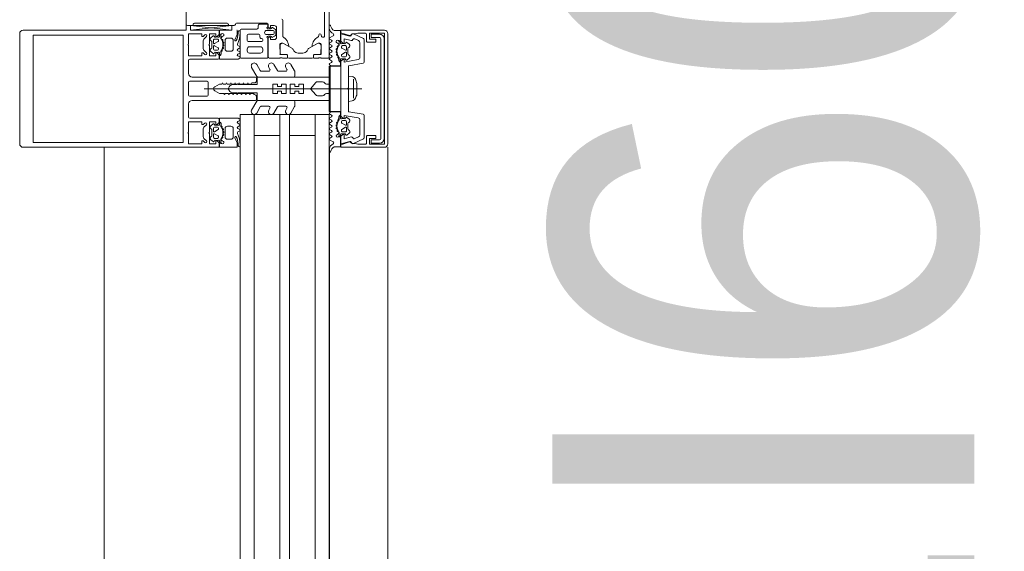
# Model space of a CAD drawing. Header units: centimetres. Extents: x -2424 to 2260, y -130 to 3012.
# Tile 19 of 81: x -571 to -529, y 1408 to 1431. Entities that reach past the tile are written whole.
import ezdxf

# ---------------------------------------------------------------- set-up
doc = ezdxf.new("R2010")
doc.units = ezdxf.units.CM
doc.linetypes.add('Dash', pattern=[60, 30, -30])
for name, color, linetype, lineweight in [('A-DETL', 90, 'Continuous', 9), ('A-DETL-GENF', 92, 'Continuous', 13), ('A-DOOR', 31, 'Continuous', 13), ('A-GLAZ-CURT', 52, 'Continuous', 9), ('A-GLAZ-CWMG', 51, 'Continuous', 9), ('G-ANNO-TEXT', 231, 'Continuous', 13)]:
    doc.layers.add(name, color=color, linetype=linetype, lineweight=lineweight)
doc.styles.add('Arial', font='arial.ttf', dxfattribs={"width": 0.9, "height": 18})

msp = doc.modelspace()

# ---------------------------------------------------------------- linework, layer by layer
at = {"layer": 'A-DETL', "color": 251, "linetype": 'Dash', "lineweight": 9}
for points, knots in [([(-555.623, 1472.575), (-478.908, 1472.575), (-476.079, 1472.575), (-439.123, 1472.575), (-439.123, 1435.619), (-439.123, 1432.79), (-439.123, 1329.11), (-439.123, 1326.281), (-439.123, 1289.326), (-402.167, 1289.326), (-399.339, 1289.326), (54.377, 1289.326), (347.204, 1289.326), (391.666, 1289.326), (418.55, 1316.21), (413.877, 1393.928), (413.877, 1663.126)], [0, 0, 0, 0, 1.274059, 2.1133, 2.95254, 4.521491, 5.717221, 7.286172, 8.125412, 8.964652, 14.361634, 22.556861, 31.207392, 35.311818, 37.065318, 41.276562, 41.276562, 41.276562, 41.276562]), ([(-561.623, 233.023), (-511.606, 233.023), (-497.781, 233.023), (-439.123, 233.023), (-439.123, 251.363), (-439.123, 296.623), (-439.123, 1289.326), (-439.123, 1326.281), (-439.123, 1329.11), (-439.123, 1432.79), (-439.123, 1435.619), (-439.123, 1472.575), (-476.079, 1472.575), (-478.908, 1472.575), (-555.623, 1472.575)], [0, 0, 0, 0, 1.339676, 2.332925, 3.669947, 15.221807, 26.977257, 38.268666, 39.837617, 41.033347, 42.602298, 43.441538, 44.280778, 45.554838, 45.554838, 45.554838, 45.554838]), ([(-555.623, 1472.575), (-478.908, 1472.575), (-450.623, 1472.575), (-439.123, 1472.575), (-439.123, 1461.075), (-439.123, 1432.79), (-439.123, 1329.11), (-439.123, 1326.281), (-439.123, 1289.326), (-402.167, 1289.326), (-399.339, 1289.326), (54.377, 1289.326), (347.204, 1289.326), (391.666, 1289.326), (413.877, 1267.114), (413.877, 1211.148), (413.877, 1019.9)], [0, 0, 0, 0, 1.274059, 1.834911, 2.395763, 3.964714, 5.438832, 7.007784, 7.847024, 8.686264, 14.083246, 22.278473, 30.929004, 34.961158, 36.402966, 39.45005, 39.45005, 39.45005, 39.45005])]:
    msp.add_open_spline(points, degree=3, knots=knots, dxfattribs=at)
at = {"layer": 'A-DETL-GENF', "color": 251, "lineweight": 9}
msp.add_line((-563.973, 1430.326), (-563.973, 1527.826), dxfattribs=at)
at = {"layer": 'A-DETL-GENF', "color": 251, "lineweight": 9, "extrusion": (0, 0, -1)}
for p, q in [((-571.073, 1425.476), (-571.073, 1430.176)), ((-570.923, 1430.326), (-569.541, 1430.326)), ((-570.073, 1430.326), (-564.413, 1430.326)), ((-562.553, 1430.176), (-562.553, 1430.326)), ((-561.802, 1430.136), (-561.9, 1429.915)), ((-561.793, 1430.306), (-561.793, 1430.176)), ((-561.763, 1430.181), (-561.763, 1430.242)), ((-561.703, 1430.302), (-561.693, 1430.302)), ((-556.839, 1430.17), (-556.412, 1429.971)), ((-556.283, 1430.146), (-556.283, 1429.866)), ((-555.373, 1425.475), (-555.373, 1430.176)), ((-570.017, 1430.116), (-564.413, 1430.116)), ((-563.243, 1429.873), (-563.243, 1429.538)), ((-563.108, 1430.05), (-563.214, 1429.943)), ((-562.925, 1430.002), (-562.827, 1430.084)), ((-562.873, 1429.591), (-562.873, 1429.821)), ((-562.813, 1429.776), (-562.813, 1429.896)), ((-562.608, 1429.842), (-562.768, 1429.75)), ((-562.763, 1429.946), (-562.643, 1429.946)), ((-562.593, 1429.896), (-562.593, 1429.868)), ((-562.553, 1430.055), (-562.553, 1430.116)), ((-562.493, 1430.116), (-562.493, 1429.987)), ((-562.435, 1429.933), (-562.45, 1429.933)), ((-562.432, 1430.053), (-562.383, 1430.081)), ((-562.424, 1429.873), (-562.413, 1429.892)), ((-562.393, 1429.823), (-562.406, 1429.827)), ((-562.395, 1429.759), (-562.381, 1429.773)), ((-562.378, 1429.702), (-562.39, 1429.71)), ((-562.313, 1429.526), (-562.313, 1429.886)), ((-562.213, 1429.986), (-562.063, 1429.986)), ((-561.963, 1429.886), (-561.963, 1429.526)), ((-557.856, 1430.001), (-557.703, 1430.088)), ((-557.771, 1429.899), (-557.856, 1429.949)), ((-557.856, 1429.781), (-557.771, 1429.831)), ((-557.771, 1429.679), (-557.856, 1429.729)), ((-557.563, 1429.801), (-557.515, 1429.773)), ((-557.453, 1429.707), (-557.453, 1429.836)), ((-557.393, 1429.836), (-557.393, 1429.775)), ((-557.119, 1429.804), (-557.022, 1429.722)), ((-556.621, 1429.881), (-556.784, 1429.957)), ((-556.563, 1429.168), (-556.563, 1429.79)), ((-556.383, 1429.925), (-556.383, 1428.964)), ((-555.679, 1425.691), (-555.679, 1429.961)), ((-555.529, 1429.951), (-555.529, 1425.701)), ((-563.214, 1429.468), (-563.108, 1429.362)), ((-562.827, 1429.328), (-562.925, 1429.409)), ((-562.813, 1429.516), (-562.813, 1429.636)), ((-562.768, 1429.662), (-562.608, 1429.569)), ((-562.643, 1429.466), (-562.763, 1429.466)), ((-562.593, 1429.543), (-562.593, 1429.516)), ((-562.553, 1429.29), (-562.553, 1429.355)), ((-562.441, 1429.471), (-562.448, 1429.485)), ((-562.429, 1429.528), (-562.409, 1429.533)), ((-562.394, 1429.582), (-562.404, 1429.593)), ((-562.396, 1429.641), (-562.379, 1429.651)), ((-562.063, 1429.426), (-562.213, 1429.426)), ((-561.688, 1429.57), (-561.773, 1429.521)), ((-561.773, 1429.45), (-561.688, 1429.401)), ((-561.688, 1429.349), (-561.773, 1429.301)), ((-561.768, 1429.668), (-561.688, 1429.622)), ((-557.856, 1429.561), (-557.771, 1429.611)), ((-557.77, 1429.46), (-557.856, 1429.509)), ((-557.856, 1429.341), (-557.771, 1429.391)), ((-557.77, 1429.239), (-557.856, 1429.289)), ((-557.557, 1429.43), (-557.569, 1429.422)), ((-557.567, 1429.371), (-557.55, 1429.361)), ((-557.566, 1429.493), (-557.552, 1429.479)), ((-557.54, 1429.547), (-557.554, 1429.543)), ((-557.542, 1429.313), (-557.552, 1429.302)), ((-557.533, 1429.612), (-557.522, 1429.593)), ((-557.497, 1429.653), (-557.511, 1429.653)), ((-557.353, 1429.616), (-557.353, 1429.588)), ((-557.338, 1429.562), (-557.178, 1429.47)), ((-557.178, 1429.382), (-557.338, 1429.289)), ((-557.183, 1429.666), (-557.303, 1429.666)), ((-557.133, 1429.496), (-557.133, 1429.616)), ((-557.133, 1429.236), (-557.133, 1429.356)), ((-557.073, 1429.541), (-557.073, 1429.31)), ((-563.823, 1429.086), (-562.613, 1429.086)), ((-561.773, 1429.23), (-561.688, 1429.181)), ((-560.813, 1428.601), (-560.965, 1428.863)), ((-560.083, 1428.601), (-560.235, 1428.863)), ((-559.35, 1428.587), (-559.509, 1428.863)), ((-557.857, 1428.9), (-557.774, 1428.948)), ((-557.856, 1429.121), (-557.77, 1429.171)), ((-557.775, 1429.022), (-557.856, 1429.069)), ((-557.538, 1429.253), (-557.517, 1429.248)), ((-557.499, 1429.205), (-557.506, 1429.191)), ((-557.393, 1429.075), (-557.393, 1429.01)), ((-557.353, 1429.263), (-557.353, 1429.236)), ((-557.303, 1429.186), (-557.183, 1429.186)), ((-557.022, 1429.129), (-557.119, 1429.048)), ((-556.425, 1428.915), (-557.033, 1428.808)), ((-561.181, 1428.738), (-560.958, 1428.351)), ((-560.444, 1428.576), (-560.77, 1428.576)), ((-560.451, 1428.738), (-560.401, 1428.651)), ((-559.719, 1428.576), (-560.04, 1428.576)), ((-559.726, 1428.738), (-559.675, 1428.651)), ((-559.343, 1428.376), (-559.343, 1428.562)), ((-557.058, 1428.778), (-557.058, 1427.851)), ((-563.873, 1428.096), (-563.873, 1427.556)), ((-563.083, 1428.146), (-563.823, 1428.146)), ((-561.023, 1428.326), (-563.723, 1428.326)), ((-563.033, 1427.556), (-563.033, 1428.096)), ((-561.802, 1428.036), (-561.816, 1428.011)), ((-561.77, 1428.011), (-561.785, 1428.036)), ((-560.973, 1428.176), (-560.973, 1428.276)), ((-560.914, 1428.326), (-559.393, 1428.326)), ((-558.375, 1428.126), (-558.16, 1428.126)), ((-556.838, 1427.418), (-556.838, 1428.233)), ((-556.69, 1428.051), (-556.69, 1427.601)), ((-563.201, 1427.826), (-556.48, 1427.826)), ((-562.145, 1427.901), (-562.16, 1427.876)), ((-562.145, 1427.751), (-562.16, 1427.776)), ((-561.834, 1428.001), (-561.972, 1428.001)), ((-561.834, 1427.651), (-561.972, 1427.651)), ((-561.802, 1427.616), (-561.816, 1427.641)), ((-561.77, 1427.641), (-561.785, 1427.616)), ((-557.058, 1427.801), (-557.058, 1426.873)), ((-563.823, 1427.506), (-563.083, 1427.506)), ((-563.723, 1427.326), (-561.023, 1427.326)), ((-561.181, 1426.913), (-560.958, 1427.301)), ((-560.973, 1427.376), (-560.973, 1427.476)), ((-560.914, 1427.326), (-559.393, 1427.326)), ((-559.343, 1427.276), (-559.343, 1427.089)), ((-558.375, 1427.526), (-558.16, 1427.526)), ((-560.813, 1427.051), (-560.965, 1426.788)), ((-560.444, 1427.076), (-560.77, 1427.076)), ((-560.451, 1426.913), (-560.401, 1427.001)), ((-560.083, 1427.051), (-560.235, 1426.788)), ((-559.719, 1427.076), (-560.04, 1427.076)), ((-559.726, 1426.913), (-559.675, 1427.001)), ((-559.35, 1427.064), (-559.509, 1426.788)), ((-557.033, 1426.843), (-556.425, 1426.736)), ((-562.613, 1426.566), (-563.823, 1426.566)), ((-562.553, 1426.362), (-562.553, 1426.296)), ((-561.773, 1426.421), (-561.688, 1426.47)), ((-561.688, 1426.302), (-561.773, 1426.35)), ((-557.857, 1426.751), (-557.774, 1426.703)), ((-557.775, 1426.629), (-557.856, 1426.582)), ((-557.856, 1426.53), (-557.77, 1426.48)), ((-557.77, 1426.412), (-557.856, 1426.362)), ((-557.542, 1426.338), (-557.552, 1426.349)), ((-557.538, 1426.398), (-557.517, 1426.404)), ((-557.499, 1426.446), (-557.506, 1426.46)), ((-557.393, 1426.576), (-557.393, 1426.642)), ((-557.353, 1426.388), (-557.353, 1426.416)), ((-557.178, 1426.27), (-557.338, 1426.362)), ((-557.303, 1426.466), (-557.183, 1426.466)), ((-557.133, 1426.416), (-557.133, 1426.296)), ((-557.022, 1426.522), (-557.119, 1426.604)), ((-556.563, 1425.861), (-556.563, 1426.484)), ((-556.383, 1426.687), (-556.383, 1425.726)), ((-563.243, 1426.113), (-563.243, 1425.778)), ((-563.108, 1426.29), (-563.214, 1426.183)), ((-562.827, 1426.324), (-562.925, 1426.242)), ((-562.873, 1426.061), (-562.873, 1425.831)), ((-562.813, 1426.136), (-562.813, 1426.016)), ((-562.768, 1425.99), (-562.608, 1426.082)), ((-562.643, 1426.186), (-562.763, 1426.186)), ((-562.593, 1426.108), (-562.593, 1426.136)), ((-562.441, 1426.18), (-562.448, 1426.166)), ((-562.429, 1426.124), (-562.409, 1426.118)), ((-562.394, 1426.069), (-562.404, 1426.058)), ((-562.396, 1426.01), (-562.379, 1426)), ((-562.378, 1425.949), (-562.39, 1425.941)), ((-562.313, 1426.126), (-562.313, 1425.766)), ((-562.063, 1426.226), (-562.213, 1426.226)), ((-561.963, 1425.766), (-561.963, 1426.126)), ((-561.773, 1426.201), (-561.688, 1426.25)), ((-561.688, 1426.081), (-561.773, 1426.13)), ((-561.768, 1425.983), (-561.688, 1426.029)), ((-557.856, 1426.31), (-557.771, 1426.26)), ((-557.77, 1426.191), (-557.856, 1426.142)), ((-557.856, 1426.09), (-557.771, 1426.04)), ((-557.771, 1425.972), (-557.856, 1425.922)), ((-557.557, 1426.221), (-557.569, 1426.229)), ((-557.567, 1426.28), (-557.55, 1426.29)), ((-557.566, 1426.158), (-557.552, 1426.172)), ((-557.54, 1426.104), (-557.554, 1426.108)), ((-557.533, 1426.039), (-557.522, 1426.058)), ((-557.497, 1425.998), (-557.511, 1425.999)), ((-557.453, 1425.944), (-557.453, 1425.816)), ((-557.353, 1426.036), (-557.353, 1426.063)), ((-557.338, 1426.089), (-557.178, 1426.182)), ((-557.183, 1425.986), (-557.303, 1425.986)), ((-557.133, 1426.156), (-557.133, 1426.036)), ((-557.119, 1425.848), (-557.022, 1425.929)), ((-557.073, 1426.11), (-557.073, 1426.341)), ((-570.073, 1425.536), (-564.413, 1425.536)), ((-563.214, 1425.708), (-563.108, 1425.602)), ((-562.925, 1425.649), (-562.827, 1425.568)), ((-562.813, 1425.876), (-562.813, 1425.756)), ((-562.608, 1425.809), (-562.768, 1425.902)), ((-562.763, 1425.706), (-562.643, 1425.706)), ((-562.593, 1425.756), (-562.593, 1425.783)), ((-562.553, 1425.596), (-562.553, 1425.536)), ((-562.493, 1425.536), (-562.493, 1425.664)), ((-562.435, 1425.719), (-562.45, 1425.718)), ((-562.432, 1425.598), (-562.383, 1425.57)), ((-562.424, 1425.778), (-562.413, 1425.759)), ((-562.393, 1425.828), (-562.406, 1425.824)), ((-562.395, 1425.892), (-562.381, 1425.878)), ((-562.213, 1425.666), (-562.063, 1425.666)), ((-561.802, 1425.515), (-561.9, 1425.736)), ((-557.856, 1425.87), (-557.771, 1425.821)), ((-557.771, 1425.752), (-557.856, 1425.702)), ((-557.856, 1425.65), (-557.703, 1425.563)), ((-557.563, 1425.85), (-557.515, 1425.878)), ((-557.393, 1425.816), (-557.393, 1425.876)), ((-556.412, 1425.68), (-556.839, 1425.481)), ((-556.784, 1425.694), (-556.621, 1425.771)), ((-556.283, 1425.786), (-556.283, 1425.506)), ((-569.541, 1425.326), (-570.923, 1425.326)), ((-570.073, 1425.326), (-564.413, 1425.326)), ((-561.793, 1425.346), (-561.793, 1425.475)), ((-561.763, 1425.471), (-561.763, 1425.41)), ((-561.703, 1425.35), (-561.693, 1425.35)), ((-557.872, 1425.227), (-557.872, 1425.138))]:
    msp.add_line(p, q, dxfattribs=at)
at = {"layer": 'A-DETL-GENF', "color": 251, "lineweight": 9, "extrusion": (0, 0, -1), "flags": 128}
for points in [[(563.973, 1430.326), (564.252, 1430.326), (564.573, 1430.326)], [(563.873, 1429.731), (563.873, 1430.176), (563.303, 1430.176), (563.303, 1430.056), (563.243, 1430.056), (563.179, 1430.12)], [(562.983, 1429.731), (562.983, 1430.176), (562.713, 1430.176), (562.713, 1430.056), (562.653, 1430.056), (562.573, 1430.136), (562.573, 1430.326)], [(557.662, 1430.306), (557.393, 1430.306), (557.393, 1429.896)], [(555.523, 1430.326), (557.373, 1430.326), (557.373, 1430.215), (557.015, 1430.099)], [(556.939, 1429.883), (557.233, 1429.962), (557.233, 1429.776), (557.293, 1429.776), (557.373, 1429.856), (557.373, 1430.176), (556.999, 1430.075)], [(556.872, 1430.166), (556.767, 1430.166), (556.649, 1430.196), (556.334, 1430.196)], [(556.233, 1429.816), (555.883, 1429.816), (555.883, 1429.946), (556.153, 1429.946), (556.153, 1430.196), (555.523, 1430.196), (555.523, 1425.456), (556.153, 1425.456), (556.153, 1425.706), (555.883, 1425.706), (555.883, 1425.836), (556.233, 1425.836)], [(555.729, 1430.011), (556.089, 1430.011), (556.089, 1430.151), (555.729, 1430.151)], [(569.541, 1425.536), (570.493, 1425.536), (570.493, 1430.116), (569.541, 1430.116)], [(564.573, 1425.536), (564.252, 1425.536), (564.103, 1425.536), (564.103, 1426.706), (564.103, 1428.945), (564.103, 1430.116), (564.252, 1430.116), (564.573, 1430.116)], [(562.782, 1430.076), (562.753, 1430.026), (562.74, 1430.026)], [(557.206, 1429.746), (557.193, 1429.746), (557.164, 1429.796)], [(563.179, 1429.291), (563.243, 1429.356), (563.303, 1429.356), (563.303, 1429.236), (563.873, 1429.236), (563.873, 1429.681)], [(562.563, 1429.136), (562.563, 1429.266), (562.653, 1429.356), (562.713, 1429.356), (562.713, 1429.236), (562.983, 1429.236), (562.983, 1429.681)], [(562.74, 1429.386), (562.753, 1429.386), (562.782, 1429.336)], [(562.493, 1429.43), (562.483, 1429.3), (562.483, 1429.428), (562.468, 1429.428)], [(563.873, 1428.476), (563.873, 1428.945), (563.873, 1429.036)], [(561.688, 1429.129), (561.763, 1429.086), (562.553, 1429.086), (562.553, 1429.221)], [(557.393, 1428.941), (557.393, 1428.806), (557.783, 1428.806), (557.857, 1428.848)], [(557.453, 1429.029), (557.453, 1429.15), (557.479, 1429.148), (557.463, 1429.02)], [(556.646, 1426.582), (557.233, 1426.686), (557.233, 1426.576), (557.293, 1426.576), (557.373, 1426.656), (557.373, 1428.996), (557.293, 1429.076), (557.233, 1429.076), (557.233, 1428.966), (556.646, 1429.069)], [(557.164, 1429.056), (557.193, 1429.106), (557.206, 1429.106)], [(562.753, 1427.912), (562.557, 1428.026), (562.457, 1428.026), (562.428, 1428.076), (562.399, 1428.026), (562.277, 1428.026), (562.248, 1428.076), (562.219, 1428.026), (562.097, 1428.026), (562.068, 1428.076), (562.039, 1428.026), (561.917, 1428.026), (561.888, 1428.076), (561.859, 1428.026), (561.737, 1428.026), (561.708, 1428.076), (561.679, 1428.026), (561.557, 1428.026), (561.528, 1428.076), (561.499, 1428.026), (561.377, 1428.026), (561.348, 1428.076), (561.319, 1428.026), (561.197, 1428.026), (561.168, 1428.076), (561.073, 1428.076)], [(558.451, 1428.09), (558.673, 1427.826), (558.973, 1427.826), (558.973, 1428.026), (559.173, 1428.026), (559.173, 1427.926), (559.339, 1427.926), (559.339, 1428.026), (559.539, 1428.026), (559.539, 1427.826), (559.706, 1427.826), (559.706, 1428.026), (559.906, 1428.026), (559.906, 1427.926), (560.073, 1427.926), (560.073, 1428.026), (560.273, 1428.026), (560.273, 1427.826), (562.173, 1427.826), (560.273, 1427.826), (560.273, 1427.626), (560.073, 1427.626), (560.073, 1427.726), (559.906, 1427.726), (559.906, 1427.626), (559.706, 1427.626), (559.706, 1427.826), (559.539, 1427.826), (559.539, 1427.626), (559.339, 1427.626), (559.339, 1427.726), (559.173, 1427.726), (559.173, 1427.626), (558.973, 1427.626), (558.973, 1427.826), (558.673, 1427.826), (558.451, 1427.561)], [(557.987, 1428.026), (557.873, 1428.026), (557.873, 1428.326), (560.943, 1428.326), (560.943, 1428.001), (561.753, 1428.001)], [(556.899, 1427.306), (557.053, 1427.286), (557.053, 1428.366), (556.899, 1428.346)], [(561.073, 1427.576), (561.102, 1427.626), (561.224, 1427.626), (561.253, 1427.576), (561.282, 1427.626), (561.404, 1427.626), (561.433, 1427.576), (561.462, 1427.626), (561.584, 1427.626), (561.613, 1427.576), (561.642, 1427.626), (561.764, 1427.626), (561.793, 1427.576), (561.822, 1427.626), (561.944, 1427.626), (561.973, 1427.576), (562.002, 1427.626), (562.124, 1427.626), (562.153, 1427.576), (562.182, 1427.626), (562.304, 1427.626), (562.333, 1427.576), (562.362, 1427.626), (562.557, 1427.626), (562.753, 1427.739)], [(557.987, 1427.626), (557.873, 1427.626), (557.873, 1427.326), (560.943, 1427.326), (560.943, 1427.651), (561.753, 1427.651)], [(563.873, 1426.616), (563.873, 1426.706), (563.873, 1427.176)], [(557.393, 1426.71), (557.393, 1426.846), (557.783, 1426.846), (557.857, 1426.803)], [(563.873, 1425.971), (563.873, 1426.416), (563.303, 1426.416), (563.303, 1426.296), (563.243, 1426.296), (563.179, 1426.36)], [(562.983, 1425.971), (562.983, 1426.416), (562.713, 1426.416), (562.713, 1426.296), (562.653, 1426.296), (562.563, 1426.386), (562.563, 1426.516)], [(561.688, 1426.522), (561.763, 1426.566), (562.553, 1426.566), (562.553, 1426.43)], [(562.493, 1426.221), (562.483, 1426.351), (562.483, 1426.224), (562.468, 1426.224)], [(557.453, 1426.623), (557.453, 1426.501), (557.479, 1426.504), (557.463, 1426.631)], [(557.164, 1426.596), (557.193, 1426.546), (557.206, 1426.546)], [(562.74, 1426.266), (562.753, 1426.266), (562.782, 1426.316)], [(564.573, 1425.326), (564.252, 1425.326), (562.573, 1425.326), (562.573, 1425.516), (562.653, 1425.596), (562.713, 1425.596), (562.713, 1425.476), (562.983, 1425.476), (562.983, 1425.921)], [(563.179, 1425.531), (563.243, 1425.596), (563.303, 1425.596), (563.303, 1425.476), (563.873, 1425.476), (563.873, 1425.921)], [(562.782, 1425.576), (562.753, 1425.626), (562.74, 1425.626)], [(557.662, 1425.346), (557.393, 1425.346), (557.393, 1425.756)], [(556.999, 1425.576), (557.373, 1425.476), (557.373, 1425.796), (557.293, 1425.876), (557.233, 1425.876), (557.233, 1425.689), (556.939, 1425.768)], [(557.015, 1425.552), (557.373, 1425.436), (557.373, 1425.326), (555.523, 1425.326)], [(557.206, 1425.906), (557.193, 1425.906), (557.164, 1425.856)], [(555.729, 1425.501), (556.089, 1425.501), (556.089, 1425.641), (555.729, 1425.641)], [(562.553, 1425.476), (562.553, 1425.326), (561.813, 1425.326)], [(556.333, 1425.456), (556.649, 1425.456), (556.767, 1425.486), (556.872, 1425.486)]]:
    msp.add_lwpolyline(points, dxfattribs=at)
for points in [[(557.873, 1426.856), (557.873, 1428.796), (557.833, 1428.796), (557.833, 1426.856)], [(557.833, 1426.856), (557.833, 1428.796), (557.383, 1428.796), (557.383, 1426.856)]]:
    msp.add_lwpolyline(points, close=True, dxfattribs=at)
at = {"layer": 'A-DETL-GENF', "color": 251, "lineweight": 9, "extrusion": (0, 0, -1)}
for centre, radius, start, end in [((557.842, 1430.513), 0.03, 359.9022, 171.6433), ((570.923, 1430.176), 0.15, 0, 90), ((563.143, 1430.085), 0.05, 45, 225), ((562.553, 1430.146), 0.03, 89.9978, 269.9978), ((562.428, 1430.116), 0.065, 359.9978, 179.9978), ((562.393, 1430.181), 0.63, 179.9981, 208.0699), ((561.813, 1430.306), 0.02, 90.0061, 179.9938), ((561.893, 1430.176), 0.1, 180.0023, 203.9916), ((562.743, 1430.215), 1.07, 180.0066, 206.658), ((561.703, 1430.242), 0.06, 359.9876, 90.0101), ((561.693, 1430.282), 0.02, 89.9598, 180.0205), ((557.582, 1430.44), 0.291, 295.3637, 350.4545), ((557.53, 1430.559), 0.286, 297.5921, 351.6433), ((557.728, 1430.132), 0.05, 115.3637, 240.1649), ((556.993, 1430.166), 0.07, 210.0064, 288), ((556.983, 1430.133), 0.06, 188.4417, 285), ((556.872, 1430.096), 0.07, 30.0064, 90), ((556.865, 1430.116), 0.06, 8.4417, 115), ((556.334, 1430.144), 0.0512, 90.5709, 178.6482), ((555.728, 1429.951), 0.2, 89.9718, 180.0352), ((555.523, 1430.176), 0.15, 89.9938, 180.0062), ((563.868, 1429.706), 0.0256, 282.6804, 77.3196), ((563.143, 1429.873), 0.1, 0, 45), ((562.978, 1429.706), 0.0256, 282.6804, 77.3196), ((562.873, 1429.941), 0.08, 292.6134, 50.0011), ((562.923, 1429.821), 0.05, 112.6202, 179.9974), ((562.808, 1430.061), 0.03, 50.0081, 149.9928), ((562.763, 1429.896), 0.05, 359.9877, 90.0079), ((562.783, 1429.776), 0.03, 239.9953, 0.0042), ((562.662, 1429.722), 0.314, 75.4957, 104.4999), ((562.643, 1429.896), 0.05, 89.9875, 180.008), ((562.623, 1429.868), 0.03, 179.9857, 240.0042), ((562.583, 1430.056), 0.03, 180.903, 269.9793), ((562.443, 1429.987), 0.05, 324.9199, 359.9978), ((562.844, 1429.706), 0.44, 144.9199, 215.839), ((562.382, 1429.966), 0.1, 0.8249, 59.9955), ((562.448, 1429.967), 0.0339, 273.0003, 0.8195), ((562.437, 1429.905), 0.0272, 93.0125, 209.9868), ((562.397, 1429.857), 0.0316, 288.0011, 29.9907), ((562.373, 1429.737), 0.0316, 302.9873, 45.0068), ((562.402, 1429.794), 0.03, 107.9969, 224.9972), ((562.403, 1430.116), 0.04, 179.9978, 240.004), ((562.394, 1429.677), 0.03, 122.9992, 239.9975), ((562.213, 1429.886), 0.1, 359.9978, 89.9978), ((562.063, 1429.886), 0.1, 89.9978, 179.9978), ((561.868, 1429.901), 0.035, 208.0726, 23.9962), ((561.741, 1429.712), 0.051, 301.8047, 26.6592), ((557.841, 1429.975), 0.03, 300.7154, 60.1649), ((557.841, 1429.755), 0.03, 300.5887, 59.5346), ((557.795, 1429.865), 0.0417, 125.132, 234.868), ((557.518, 1429.836), 0.065, 0, 180), ((557.543, 1429.836), 0.04, 299.9937, 0), ((557.565, 1429.686), 0.1, 120.0023, 179.1728), ((557.503, 1429.707), 0.05, 180, 215.0779), ((557.393, 1429.866), 0.03, 270, 90), ((557.363, 1429.776), 0.03, 270.0185, 359.0948), ((557.285, 1429.442), 0.314, 75.4979, 104.5021), ((557.138, 1429.781), 0.03, 30.0049, 129.9897), ((557.073, 1429.661), 0.08, 129.9967, 247.3844), ((556.923, 1429.941), 0.06, 198.8192, 285), ((556.81, 1429.902), 0.06, 18.8192, 115), ((556.663, 1429.79), 0.1, 115, 180), ((556.433, 1429.925), 0.05, 115, 180), ((556.233, 1429.866), 0.05, 270, 0.0001), ((555.729, 1429.961), 0.0499, 89.8796, 180.0225), ((563.143, 1429.538), 0.1, 315, 0), ((563.143, 1429.326), 0.05, 135, 315), ((562.873, 1429.471), 0.08, 310.0008, 67.375), ((562.923, 1429.591), 0.05, 179.9966, 247.3769), ((562.808, 1429.351), 0.03, 209.9961, 310.0091), ((562.783, 1429.636), 0.03, 359.9965, 119.9951), ((562.763, 1429.516), 0.05, 270.007, 359.9886), ((562.662, 1429.69), 0.314, 256.8002, 284.4808), ((562.643, 1429.516), 0.05, 180.0068, 269.9887), ((562.623, 1429.543), 0.03, 119.9928, 180.0084), ((562.583, 1429.355), 0.03, 76.8002, 179.9978), ((562.526, 1429.309), 0.033, 179.9978, 324.9077), ((562.533, 1429.3), 0.05, 179.9889, 262.8241), ((562.463, 1429.43), 0.03, 359.9978, 35.839), ((562.468, 1429.458), 0.03, 153.0068, 269.9866), ((562.421, 1429.499), 0.03, 333.0009, 74.9963), ((562.381, 1429.614), 0.0316, 318.0004, 59.9952), ((562.417, 1429.562), 0.03, 137.9949, 255.0023), ((562.213, 1429.526), 0.1, 269.9978, 359.9978), ((562.063, 1429.526), 0.1, 179.9978, 269.9978), ((561.752, 1429.486), 0.041, 299.9963, 59.9993), ((561.752, 1429.265), 0.041, 300.003, 59.9925), ((561.703, 1429.596), 0.03, 119.9942, 240.0014), ((561.703, 1429.375), 0.03, 119.9942, 240.0014), ((557.841, 1429.535), 0.03, 300.1448, 59.5346), ((557.841, 1429.315), 0.03, 300.3449, 59.5346), ((557.795, 1429.645), 0.0415, 125.012, 234.988), ((557.797, 1429.426), 0.043, 127.8436, 233.8234), ((557.552, 1429.397), 0.03, 300.0003, 56.9985), ((557.544, 1429.514), 0.03, 315.0005, 72.0009), ((557.102, 1429.426), 0.44, 324.1588, 35.0779), ((557.53, 1429.282), 0.03, 284.9955, 42.0028), ((557.574, 1429.457), 0.0316, 134.991, 237.0104), ((557.566, 1429.334), 0.0316, 120.0026, 221.9974), ((557.55, 1429.577), 0.0316, 150.007, 251.9967), ((557.51, 1429.625), 0.0272, 330.011, 86.9853), ((557.498, 1429.687), 0.0339, 179.1783, 266.9975), ((557.303, 1429.616), 0.05, 359.9897, 90.0103), ((557.323, 1429.588), 0.03, 299.9936, 0.0121), ((557.323, 1429.263), 0.03, 359.9893, 60.005), ((557.183, 1429.616), 0.05, 89.9899, 180.0101), ((557.163, 1429.496), 0.03, 179.9936, 300.0024), ((557.163, 1429.356), 0.03, 60.0027, 180.0013), ((557.023, 1429.541), 0.05, 0.0003, 67.3776), ((557.023, 1429.31), 0.05, 292.6209, 0.0012), ((563.823, 1429.036), 0.05, 0, 90), ((562.613, 1429.136), 0.05, 180, 270), ((562.523, 1429.221), 0.03, 0.0008, 82.8093), ((561.703, 1429.155), 0.03, 119.9942, 240.0014), ((561.073, 1428.801), 0.125, 330, 150), ((560.343, 1428.801), 0.125, 330, 150), ((559.617, 1428.801), 0.125, 330, 150), ((557.842, 1428.874), 0.03, 299.7965, 60.132), ((557.841, 1429.095), 0.03, 300.3446, 59.7685), ((557.794, 1428.985), 0.0416, 116.9541, 241.568), ((557.795, 1429.205), 0.0419, 125.4665, 234.6999), ((557.525, 1429.219), 0.03, 105.0015, 206.9968), ((557.479, 1429.178), 0.03, 270.0112, 26.991), ((557.413, 1429.02), 0.05, 277.1737, 0.0088), ((557.483, 1429.15), 0.03, 144.1588, 180), ((557.42, 1429.029), 0.033, 215.0901, 360), ((557.423, 1428.941), 0.03, 97.1885, 179.997), ((557.363, 1429.075), 0.03, 0, 103.1975), ((557.285, 1429.41), 0.314, 255.517, 283.1975), ((557.303, 1429.236), 0.05, 270.009, 359.991), ((557.183, 1429.236), 0.05, 180.0092, 269.9908), ((557.138, 1429.071), 0.03, 229.9887, 330.0017), ((557.073, 1429.19), 0.08, 112.6228, 229.9969), ((556.663, 1429.168), 0.1, 180, 260), ((556.433, 1428.964), 0.05, 180, 260), ((563.723, 1428.476), 0.15, 270, 0), ((560.77, 1428.626), 0.05, 270, 330), ((560.444, 1428.626), 0.05, 150, 270), ((560.04, 1428.626), 0.05, 270, 330), ((559.719, 1428.626), 0.05, 150, 270), ((559.393, 1428.562), 0.05, 150, 180), ((557.028, 1428.778), 0.03, 0, 80), ((563.823, 1428.096), 0.05, 0, 90), ((563.083, 1428.096), 0.05, 90, 180), ((561.793, 1428.031), 0.01, 30.0303, 149.9802), ((561.073, 1428.176), 0.1, 180, 270), ((561.023, 1428.276), 0.05, 90, 180), ((560.914, 1428.376), 0.05, 270, 330), ((559.393, 1428.376), 0.05, 180, 270), ((558.375, 1428.026), 0.1, 40, 90), ((558.16, 1428.026), 0.1, 90, 150), ((557.987, 1428.126), 0.1, 270, 330), ((556.952, 1428.132), 0.22, 103.9707, 152.728), ((557.583, 1427.825), 0.921, 153.7078, 165.8284), ((562.703, 1427.826), 0.1, 300, 60), ((562.073, 1427.826), 0.1, 0, 30), ((562.073, 1427.826), 0.1, 330, 0), ((561.972, 1427.801), 0.2, 30, 90), ((561.972, 1427.851), 0.2, 270, 330), ((561.834, 1428.021), 0.02, 210.0303, 270), ((561.834, 1427.631), 0.02, 90, 149.9697), ((561.793, 1427.621), 0.01, 210.0198, 329.9697), ((561.753, 1428.021), 0.02, 270, 329.9802), ((561.753, 1427.631), 0.02, 30.0198, 90), ((557.987, 1427.526), 0.1, 30, 90), ((557.053, 1427.826), 0.0256, 282.6804, 77.3196), ((563.823, 1427.556), 0.05, 270, 0), ((563.723, 1427.176), 0.15, 0, 90), ((563.083, 1427.556), 0.05, 180, 270), ((561.073, 1427.476), 0.1, 90, 180), ((561.023, 1427.376), 0.05, 180, 270), ((560.914, 1427.276), 0.05, 30, 90), ((559.393, 1427.276), 0.05, 90, 180), ((558.375, 1427.626), 0.1, 270, 320), ((558.16, 1427.626), 0.1, 210, 270), ((556.952, 1427.519), 0.22, 207.2746, 256.0268), ((557.582, 1427.826), 0.92, 194.1683, 206.293), ((561.073, 1426.851), 0.125, 210, 30), ((560.77, 1427.026), 0.05, 30, 90), ((560.343, 1426.851), 0.125, 210, 30), ((560.444, 1427.026), 0.05, 90, 210), ((560.04, 1427.026), 0.05, 30, 90), ((559.617, 1426.851), 0.125, 210, 30), ((559.719, 1427.026), 0.05, 90, 210), ((559.393, 1427.089), 0.05, 180, 210), ((557.842, 1426.777), 0.03, 299.868, 60.2035), ((557.028, 1426.873), 0.03, 280, 0), ((563.823, 1426.616), 0.05, 270, 0), ((563.143, 1426.325), 0.05, 45, 225), ((562.613, 1426.516), 0.05, 90, 180), ((562.523, 1426.43), 0.03, 277.1907, 359.9992), ((562.526, 1426.343), 0.033, 35.0923, 180.0022), ((562.533, 1426.351), 0.05, 97.1759, 180.0111), ((561.752, 1426.386), 0.041, 300.0075, 59.997), ((561.703, 1426.496), 0.03, 119.9986, 240.0058), ((557.841, 1426.556), 0.03, 300.2315, 59.6554), ((557.841, 1426.336), 0.03, 300.4654, 59.6551), ((557.794, 1426.666), 0.0416, 118.432, 243.0459), ((557.795, 1426.446), 0.0419, 125.3001, 234.5335), ((557.102, 1426.226), 0.44, 324.9221, 35.8412), ((557.53, 1426.369), 0.03, 317.9972, 75.0045), ((557.525, 1426.433), 0.03, 153.0032, 254.9985), ((557.479, 1426.474), 0.03, 333.009, 89.9888), ((557.413, 1426.631), 0.05, 359.9912, 82.8263), ((557.483, 1426.501), 0.03, 180, 215.8412), ((557.42, 1426.623), 0.033, 0, 144.9099), ((557.423, 1426.71), 0.03, 180.003, 262.8115), ((557.363, 1426.576), 0.03, 256.8025, 0), ((557.285, 1426.241), 0.314, 76.8025, 104.483), ((557.303, 1426.416), 0.05, 0.009, 89.991), ((557.323, 1426.388), 0.03, 299.995, 0.0107), ((557.183, 1426.416), 0.05, 90.0092, 179.9908), ((557.138, 1426.581), 0.03, 29.9983, 130.0113), ((557.023, 1426.341), 0.05, 359.9988, 67.3791), ((557.073, 1426.461), 0.08, 130.0031, 247.3772), ((556.663, 1426.484), 0.1, 100, 180), ((556.433, 1426.687), 0.05, 100, 180), ((563.868, 1425.946), 0.0256, 282.6804, 77.3196), ((563.143, 1426.113), 0.1, 0, 45), ((562.978, 1425.946), 0.0256, 282.6804, 77.3196), ((562.873, 1426.181), 0.08, 292.625, 49.9992), ((562.923, 1426.061), 0.05, 112.6231, 180.0034), ((562.808, 1426.301), 0.03, 49.9909, 150.0039), ((562.763, 1426.136), 0.05, 0.0114, 89.993), ((562.783, 1426.016), 0.03, 240.0049, 0.0035), ((562.662, 1425.961), 0.314, 75.5192, 103.1998), ((562.643, 1426.136), 0.05, 90.0113, 179.9932), ((562.623, 1426.108), 0.03, 179.9916, 240.0072), ((562.583, 1426.296), 0.03, 180.0022, 283.1998), ((562.463, 1426.221), 0.03, 324.161, 0.0022), ((562.844, 1425.946), 0.44, 144.161, 215.0801), ((562.468, 1426.194), 0.03, 90.0134, 206.9932), ((562.421, 1426.153), 0.03, 285.0037, 26.9991), ((562.381, 1426.037), 0.0316, 300.0048, 41.9996), ((562.417, 1426.089), 0.03, 104.9977, 222.0051), ((562.373, 1425.914), 0.0316, 314.9932, 57.0127), ((562.394, 1425.974), 0.03, 120.0025, 237.0008), ((562.213, 1426.126), 0.1, 0.0022, 90.0022), ((562.063, 1426.126), 0.1, 90.0022, 180.0022), ((561.741, 1425.94), 0.051, 333.3408, 58.1953), ((561.752, 1426.165), 0.041, 300.0007, 60.0037), ((561.703, 1426.276), 0.03, 119.9986, 240.0058), ((561.703, 1426.055), 0.03, 119.9986, 240.0058), ((557.841, 1426.116), 0.03, 300.4654, 59.8552), ((557.841, 1425.896), 0.03, 300.4654, 59.4113), ((557.797, 1426.225), 0.043, 126.1766, 232.1564), ((557.795, 1426.006), 0.0415, 125.012, 234.988), ((557.552, 1426.254), 0.03, 303.0015, 59.9997), ((557.544, 1426.137), 0.03, 287.9991, 44.9995), ((557.574, 1426.194), 0.0316, 122.9896, 225.009), ((557.566, 1426.317), 0.0316, 138.0026, 239.9974), ((557.55, 1426.074), 0.0316, 108.0033, 209.993), ((557.51, 1426.026), 0.0272, 273.0147, 29.989), ((557.565, 1425.965), 0.1, 180.8272, 239.9977), ((557.498, 1425.964), 0.0339, 93.0025, 180.8217), ((557.503, 1425.944), 0.05, 144.9221, 180), ((557.323, 1426.063), 0.03, 359.9879, 60.0064), ((557.303, 1426.036), 0.05, 269.9897, 0.0103), ((557.183, 1426.036), 0.05, 179.9899, 270.0101), ((557.163, 1426.296), 0.03, 179.9987, 299.9973), ((557.163, 1426.156), 0.03, 59.9976, 180.0064), ((557.023, 1426.11), 0.05, 292.6224, 359.9997), ((557.073, 1425.99), 0.08, 112.6156, 230.0033), ((563.143, 1425.778), 0.1, 315, 0), ((563.143, 1425.566), 0.05, 135, 315), ((562.873, 1425.711), 0.08, 309.9989, 67.3866), ((562.923, 1425.831), 0.05, 180.0026, 247.3798), ((562.808, 1425.591), 0.03, 210.0072, 309.9919), ((562.783, 1425.876), 0.03, 359.9958, 120.0047), ((562.763, 1425.756), 0.05, 269.9921, 0.0123), ((562.662, 1425.93), 0.314, 255.5001, 284.5043), ((562.643, 1425.756), 0.05, 179.992, 270.0125), ((562.623, 1425.783), 0.03, 119.9958, 180.0143), ((562.583, 1425.596), 0.03, 90.0207, 179.097), ((562.553, 1425.506), 0.03, 90.0022, 270.0022), ((562.443, 1425.664), 0.05, 0.0022, 35.0801), ((562.428, 1425.536), 0.065, 180.0022, 0.0022), ((562.448, 1425.684), 0.0339, 359.1805, 86.9997), ((562.382, 1425.685), 0.1, 300.0045, 359.1751), ((562.437, 1425.746), 0.0272, 150.0132, 266.9875), ((562.397, 1425.794), 0.0316, 330.0093, 71.9989), ((562.402, 1425.857), 0.03, 135.0028, 252.0031), ((562.403, 1425.536), 0.04, 119.996, 180.0022), ((562.213, 1425.766), 0.1, 270.0022, 0.0022), ((562.063, 1425.766), 0.1, 180.0022, 270.0022), ((561.868, 1425.751), 0.035, 336.0038, 151.9274), ((562.393, 1425.471), 0.63, 151.9301, 180.0019), ((561.893, 1425.475), 0.1, 156.0084, 179.9977), ((562.743, 1425.437), 1.07, 153.342, 179.9934), ((557.841, 1425.676), 0.03, 299.8351, 59.2846), ((557.795, 1425.786), 0.0417, 125.132, 234.868), ((557.728, 1425.52), 0.05, 119.8351, 244.6363), ((557.543, 1425.816), 0.04, 360, 60.0063), ((557.518, 1425.816), 0.065, 180, 0), ((557.393, 1425.786), 0.03, 270, 90), ((557.363, 1425.876), 0.03, 0.9052, 89.9815), ((557.285, 1426.21), 0.314, 255.4979, 284.5021), ((557.138, 1425.871), 0.03, 230.0103, 329.9951), ((556.993, 1425.486), 0.07, 72, 149.9983), ((556.983, 1425.518), 0.06, 75, 171.5583), ((556.923, 1425.71), 0.06, 75, 161.1808), ((556.872, 1425.556), 0.07, 270, 329.9983), ((556.865, 1425.536), 0.06, 245, 351.5583), ((556.81, 1425.749), 0.06, 245, 341.1808), ((556.663, 1425.861), 0.1, 180, 245), ((556.433, 1425.726), 0.05, 180, 245), ((556.333, 1425.505), 0.0498, 179.8262, 270.1735), ((556.233, 1425.786), 0.05, 359.9981, 90.0017), ((555.729, 1425.701), 0.2, 180.0295, 269.9723), ((555.729, 1425.691), 0.0501, 180.0875, 269.9336), ((570.923, 1425.476), 0.15, 270, 0), ((561.813, 1425.346), 0.02, 180.0062, 269.9939), ((561.703, 1425.41), 0.06, 269.9899, 0.0124), ((561.693, 1425.37), 0.02, 179.9795, 270.0402), ((557.672, 1425.226), 0.2, 0.0978, 9.5455), ((557.842, 1425.138), 0.03, 188.3567, 0.0978), ((557.582, 1425.211), 0.291, 9.5455, 64.6363), ((557.53, 1425.092), 0.286, 8.3567, 62.4079), ((555.523, 1425.476), 0.15, 180.0494, 269.9506)]:
    msp.add_arc(centre, radius, start, end, dxfattribs=at)
at = {"layer": 'A-DOOR', "color": 251, "lineweight": 9}
for p, q in [((-563.973, 1433.776), (-563.973, 1430.576)), ((-558.073, 1430.076), (-558.073, 1431.176)), ((-557.873, 1431.126), (-557.873, 1429.176)), ((-563.675, 1430.566), (-563.671, 1430.585)), ((-563.622, 1430.626), (-562.225, 1430.626)), ((-562.176, 1430.585), (-562.172, 1430.566)), ((-561.876, 1430.566), (-561.872, 1430.585)), ((-561.823, 1430.626), (-560.518, 1430.626)), ((-560.517, 1430.576), (-560.862, 1430.576)), ((-560.487, 1430.465), (-560.487, 1430.546)), ((-560.471, 1430.576), (-560.471, 1430.476)), ((-559.851, 1430.069), (-559.851, 1430.75)), ((-563.923, 1430.526), (-563.724, 1430.526)), ((-562.02, 1430.525), (-563.795, 1430.326)), ((-562.123, 1430.526), (-561.925, 1430.526)), ((-561.673, 1430.326), (-561.673, 1429.175)), ((-560.961, 1430.376), (-561.628, 1430.376)), ((-560.877, 1430.156), (-561.323, 1430.156)), ((-560.907, 1430.526), (-560.907, 1430.416)), ((-560.267, 1430.316), (-560.537, 1430.316)), ((-560.537, 1430.136), (-560.267, 1430.136)), ((-560.361, 1430.386), (-560.483, 1430.386)), ((-560.207, 1430.39), (-560.287, 1430.436)), ((-560.217, 1430.186), (-560.217, 1430.266)), ((-560.157, 1430.155), (-560.157, 1430.303)), ((-560.121, 1430.426), (-560.121, 1430.026)), ((-558.323, 1430.082), (-558.323, 1430.126)), ((-558.223, 1430.126), (-558.203, 1430.06)), ((-561.373, 1430.11), (-561.373, 1429.889)), ((-561.333, 1429.836), (-560.748, 1429.836)), ((-560.827, 1430.029), (-560.827, 1430.11)), ((-560.757, 1429.976), (-560.787, 1429.976)), ((-560.707, 1429.889), (-560.707, 1429.93)), ((-560.487, 1429.166), (-560.487, 1429.986)), ((-560.483, 1430.066), (-560.359, 1430.066)), ((-560.471, 1429.976), (-560.471, 1429.176)), ((-560.286, 1430.023), (-560.207, 1430.069)), ((-559.819, 1429.754), (-559.444, 1429.538)), ((-558.751, 1429.538), (-558.377, 1429.754)), ((-558.156, 1430.026), (-558.123, 1430.026)), ((-561.373, 1429.516), (-561.373, 1429.446)), ((-560.807, 1429.616), (-561.273, 1429.616)), ((-561.273, 1429.346), (-560.807, 1429.346)), ((-560.707, 1429.446), (-560.707, 1429.516)), ((-559.972, 1429.335), (-559.972, 1429.684)), ((-559.682, 1429.285), (-559.922, 1429.285)), ((-559.407, 1429.5), (-559.378, 1429.448)), ((-559.203, 1429.346), (-558.993, 1429.346)), ((-558.819, 1429.447), (-558.788, 1429.501)), ((-558.274, 1429.285), (-558.514, 1429.285)), ((-558.224, 1429.684), (-558.224, 1429.335)), ((-561.628, 1429.126), (-560.541, 1429.126)), ((-560.421, 1429.126), (-559.973, 1429.126)), ((-559.946, 1429.146), (-559.901, 1429.146)), ((-559.873, 1429.126), (-559.685, 1429.126)), ((-559.655, 1429.156), (-559.655, 1429.254)), ((-559.652, 1429.176), (-559.652, 1429.255)), ((-558.594, 1429.126), (-559.602, 1429.126)), ((-558.544, 1429.255), (-558.544, 1429.176)), ((-558.541, 1429.156), (-558.541, 1429.254)), ((-558.323, 1429.126), (-558.511, 1429.126)), ((-558.251, 1429.146), (-558.296, 1429.146)), ((-557.923, 1429.126), (-558.223, 1429.126))]:
    msp.add_line(p, q, dxfattribs=at)
at = {"layer": 'A-DOOR', "color": 251, "lineweight": 9, "flags": 128}
for points in [[(-562.02, 1430.326), (-563.795, 1430.326), (-563.795, 1430.525), (-562.02, 1430.525), (-562.02, 1430.326), (-563.795, 1430.525)], [(-560.421, 1430.426), (-560.371, 1430.426), (-560.371, 1430.526), (-560.221, 1430.526)], [(-560.221, 1429.926), (-560.371, 1429.926), (-560.371, 1430.026), (-560.421, 1430.026)], [(-559.685, 1429.284), (-559.961, 1429.284), (-559.973, 1429.726)], [(-559.923, 1429.776), (-559.853, 1429.776), (-559.614, 1429.637)], [(-558.273, 1429.776), (-558.343, 1429.776), (-558.583, 1429.637)], [(-558.511, 1429.284), (-558.235, 1429.284), (-558.223, 1429.726)]]:
    msp.add_lwpolyline(points, dxfattribs=at)
at = {"layer": 'A-DOOR', "color": 251, "lineweight": 9}
for centre, radius, start, end in [((-563.923, 1430.576), 0.05, 180.0034, 269.9966), ((-563.724, 1430.576), 0.05, 270, 348.7505), ((-563.622, 1430.576), 0.05, 90, 168.7505), ((-562.225, 1430.576), 0.05, 11.2495, 90), ((-562.123, 1430.576), 0.05, 191.2495, 270), ((-561.925, 1430.576), 0.05, 270, 348.7505), ((-561.823, 1430.576), 0.05, 90, 168.7505), ((-560.857, 1430.526), 0.05, 95.2951, 179.9997), ((-560.521, 1430.576), 0.05, 0, 86.7462), ((-560.517, 1430.546), 0.03, 0, 90), ((-559.901, 1430.75), 0.05, 0, 78.4444), ((-561.623, 1430.326), 0.05, 95.2934, 180.0014), ((-561.323, 1430.106), 0.05, 89.9999, 174.7054), ((-560.957, 1430.425), 0.05, 264.7074, 349.4113), ((-560.877, 1430.106), 0.05, 5.2946, 90.0001), ((-560.537, 1430.226), 0.09, 90, 270), ((-560.488, 1430.425), 0.0397, 89.5422, 276.5117), ((-560.421, 1430.476), 0.05, 180, 270), ((-560.361, 1430.416), 0.03, 270, 354.5886), ((-560.302, 1430.41), 0.03, 59.9999, 174.5886), ((-560.267, 1430.266), 0.05, 0.0221, 89.9777), ((-560.267, 1430.186), 0.05, 270.0233, 359.9767), ((-560.221, 1430.426), 0.1, 0, 90), ((-560.257, 1430.303), 0.1, 359.9996, 60.0004), ((-560.257, 1430.155), 0.1, 299.9997, 0.0003), ((-558.273, 1430.126), 0.05, 0, 180), ((-561.323, 1429.885), 0.05, 174.7051, 259.4131), ((-560.778, 1430.025), 0.05, 174.7063, 259.4124), ((-560.757, 1429.926), 0.05, 5.2938, 89.9995), ((-560.757, 1429.885), 0.05, 280.5873, 5.2939), ((-560.488, 1430.026), 0.0397, 83.4883, 270.4578), ((-560.421, 1429.976), 0.05, 90, 180), ((-560.36, 1430.034), 0.0311, 13.0138, 88.4783), ((-560.301, 1430.049), 0.03, 195.0005, 299.9994), ((-560.221, 1430.026), 0.1, 270, 0), ((-559.923, 1429.726), 0.05, 90, 180), ((-559.873, 1429.67), 0.1, 57.273, 171.8184), ((-559.801, 1430.069), 0.05, 180, 238.129), ((-560.091, 1429.602), 0.5, 5.6226, 58.129), ((-558.106, 1429.602), 0.5, 119.1136, 174.3774), ((-558.323, 1429.67), 0.1, 8.1816, 122.727), ((-558.373, 1430.082), 0.05, 299.1274, 0), ((-558.273, 1429.726), 0.05, 0, 90), ((-558.156, 1430.076), 0.05, 198.316, 270), ((-558.123, 1430.076), 0.05, 269.9983, 0.0009), ((-561.273, 1429.516), 0.1, 90.0002, 180.0002), ((-561.273, 1429.446), 0.1, 179.9998, 270.0002), ((-560.807, 1429.516), 0.1, 359.9996, 90), ((-560.807, 1429.446), 0.1, 269.9997, 0.0003), ((-559.961, 1429.296), 0.012, 180, 270), ((-559.922, 1429.335), 0.05, 179.9997, 270.0003), ((-559.685, 1429.254), 0.03, 0, 90), ((-559.682, 1429.255), 0.03, 0, 90), ((-559.607, 1429.649), 0.0138, 240, 5.6226), ((-559.494, 1429.451), 0.1, 29.3064, 60), ((-559.203, 1429.546), 0.2, 209.3064, 270), ((-558.993, 1429.546), 0.2, 270, 330.4316), ((-558.701, 1429.452), 0.1, 120, 150.4316), ((-558.589, 1429.649), 0.0138, 174.3774, 300), ((-558.514, 1429.255), 0.03, 90, 180), ((-558.511, 1429.254), 0.03, 90, 180), ((-558.274, 1429.335), 0.05, 269.9997, 0.0003), ((-558.235, 1429.296), 0.012, 270, 0), ((-561.623, 1429.175), 0.05, 180.0028, 264.7063), ((-560.537, 1429.175), 0.05, 264.7038, 349.4139), ((-560.421, 1429.176), 0.05, 179.9946, 270.0054), ((-559.946, 1429.118), 0.0279, 88.8354, 163.0831), ((-559.9, 1429.118), 0.0279, 16.4246, 91.1629), ((-559.685, 1429.156), 0.03, 270, 0), ((-559.602, 1429.176), 0.05, 180, 270), ((-558.594, 1429.176), 0.05, 270, 0), ((-558.511, 1429.156), 0.03, 180, 270), ((-558.297, 1429.118), 0.0279, 88.8371, 163.5754), ((-558.25, 1429.118), 0.0279, 16.4199, 91.1646), ((-557.923, 1429.176), 0.05, 269.9974, 0.0026)]:
    msp.add_arc(centre, radius, start, end, dxfattribs=at)
at = {"layer": 'A-GLAZ-CURT', "color": 251, "lineweight": 9}
for p, q in [((-557.873, 1426.726), (-561.673, 1426.726)), ((-561.673, 1426.726), (-561.673, 1389.926)), ((-561.073, 1426.726), (-561.073, 1389.926)), ((-559.973, 1426.726), (-559.973, 1389.926)), ((-559.573, 1426.726), (-559.573, 1389.926)), ((-558.473, 1426.726), (-558.473, 1389.926)), ((-557.873, 1389.926), (-557.873, 1426.726)), ((-559.973, 1425.826), (-561.073, 1425.826)), ((-558.473, 1425.826), (-559.573, 1425.826))]:
    msp.add_line(p, q, dxfattribs=at)
at = {"layer": 'A-GLAZ-CWMG', "color": 251, "lineweight": 9}
for p, q in [((-567.473, 1425.326), (-567.473, 1391.326)), ((-557.863, 1391.326), (-557.863, 1425.326)), ((-555.373, 1391.326), (-555.373, 1425.326))]:
    msp.add_line(p, q, dxfattribs=at)

# ---------------------------------------------------------------- texts
at = {"layer": 'G-ANNO-TEXT', "color": 251, "lineweight": 9, "style": 'Arial', "width": 0.9}
msp.add_text('EI60', height=18, rotation=90, dxfattribs=at).set_placement((-530.366, 1393.782))

doc.saveas('drawing.dxf')
